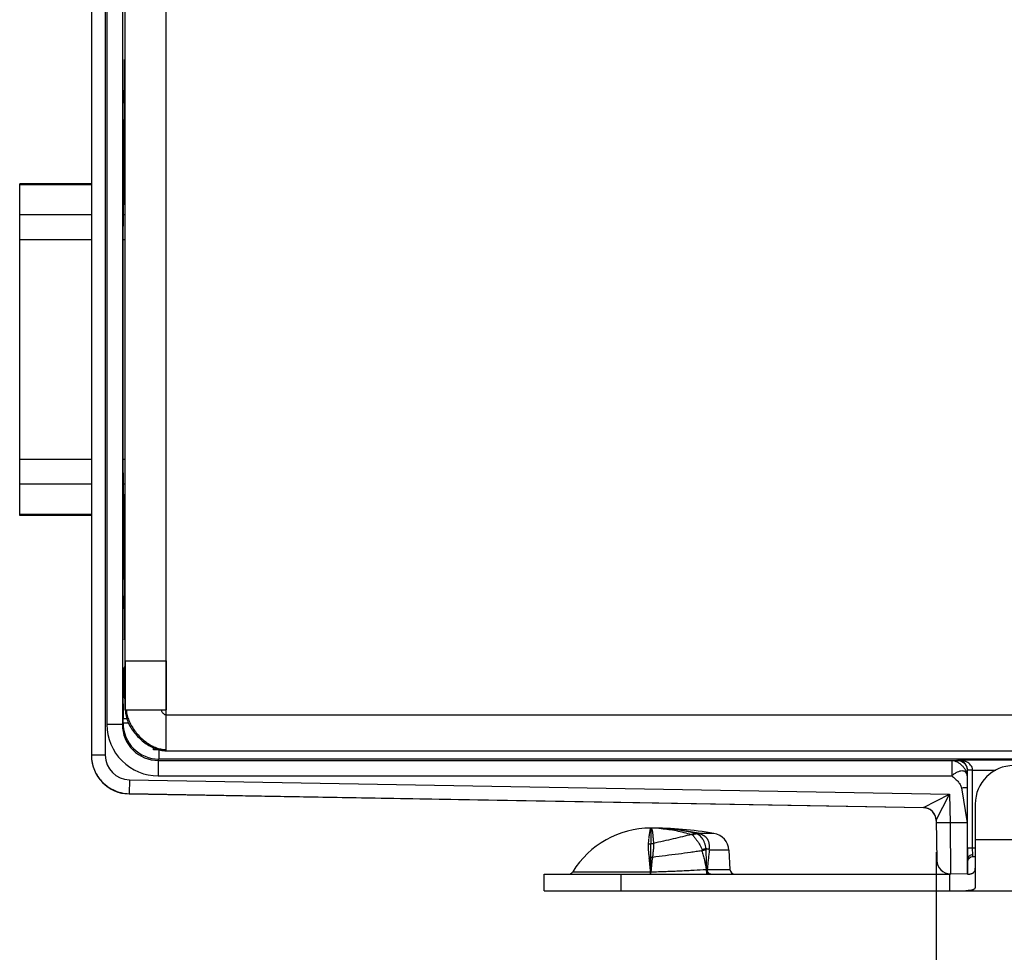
# Model space of a CAD drawing. Header units: inches. Extents: x 0.2 to 16.8, y 0.2 to 10.8.
# Tile 3 of 17: x 3.5 to 5.4, y 4.4 to 6.2. Entities that reach past the tile are written whole.
import ezdxf

# ---------------------------------------------------------------- set-up
doc = ezdxf.new("R2010")
doc.units = ezdxf.units.IN
doc.header["$LTSCALE"] = 0.935
doc.header["$MEASUREMENT"] = 0
doc.layers.get('0').update_dxf_attribs({"linetype": 'CONTINUOUS'})
for name, color, linetype in [('02___PRT_ALL_AXES', 7, 'CONTINUOUS'), ('06___PRT_ALL_SURFS', 7, 'CONTINUOUS'), ('DIMENSIONS', 7, 'CONTINUOUS'), ('FEATURES', 7, 'CONTINUOUS')]:
    doc.layers.add(name, color=color, linetype=linetype)
doc.styles.get("Standard").update_dxf_attribs({"font": 'txt', "width": 0.8})
doc.dimstyles.new('DIMSTYLE_1', dxfattribs={"dimtxt": 0.125, "dimasz": 0.18, "dimexe": 0.125, "dimexo": 0.0625, "dimgap": 0.0625, "dimtad": 0, "dimtih": 1, "dimtoh": 1, "dimzin": 4, "dimdsep": 46, "dimtxsty": 'STANDARD', "dimblk": '_FILLED', "dimblk1": '_FILLED', "dimblk2": '_FILLED', "dimcen": 0.09, "dimadec": 0, "dimazin": 0, "dimtp": 0.001, "dimtm": 0.001, "dimtfac": 1, "dimtofl": 0, "dimtmove": 0, "dimatfit": 3, "dimldrblk": '_FILLED', "dimfxl": 1, "dimtolj": 1, "dimtzin": 4, "dimarcsym": 0})

# ---------------------------------------------------------------- blocks, each defined once
blk = doc.blocks.new('_FILLED')
at = {"color": 0, "linetype": 'BYBLOCK'}
blk.add_solid([(0, 0), (-1, 0.174), (-1, -0.174)], dxfattribs=at)
blk = doc.blocks.new('*D1')
at = {"layer": 'DIMENSIONS', "color": 2, "linetype": 'CONTINUOUS'}
for p, q in [((5.26, 4.5659), (5.26, 3.6008)), ((6.3882, 4.5583), (6.3882, 3.6008)), ((5.8241, 3.7258), (4.7218, 3.7258)), ((5.26, 3.7258), (5.8241, 3.7258)), ((6.3882, 3.7258), (5.8241, 3.7258))]:
    blk.add_line(p, q, dxfattribs=at)
at = {"layer": 'DIMENSIONS', "color": 2, "linetype": 'CONTINUOUS', "xscale": 0.18, "yscale": 0.18, "zscale": 0.18, "rotation": 180}
blk.add_blockref('_FILLED', (5.26, 3.7258), dxfattribs=at)
at = {"layer": 'DIMENSIONS', "color": 2, "linetype": 'CONTINUOUS', "xscale": 0.18, "yscale": 0.18, "zscale": 0.18}
blk.add_blockref('_FILLED', (6.3882, 3.7258), dxfattribs=at)
at = {"layer": 'DIMENSIONS', "color": 2, "linetype": 'CONTINUOUS', "insert": (4.6593, 3.7883), "char_height": 0.125, "width": 1.125, "attachment_point": 3, "line_spacing_factor": 0.9}
blk.add_mtext('1.13{\\Ftxt.shx;\\W1.000000;\\H0.125000; }[28.7]', dxfattribs=at)

msp = doc.modelspace()

# ---------------------------------------------------------------- linework, layer by layer
at = {"color": 7, "linetype": 'CONTINUOUS'}
for p, q in [((3.6122, 7.6655), (3.6122, 4.755)), ((3.6392, 7.6655), (3.6392, 4.755)), ((3.6425, 7.6059), (3.6425, 4.8147)), ((3.6725, 7.6059), (3.6725, 4.8147)), ((3.6757, 5.9391), (3.6757, 5.9949)), ((3.6757, 5.9949), (3.6768, 5.9949)), ((3.6768, 5.9949), (3.6768, 5.9643)), ((3.6768, 5.9643), (3.6757, 5.9643)), ((3.6769, 5.9513), (3.6757, 5.9513)), ((3.6769, 5.9513), (3.6769, 5.9513)), ((3.6753, 5.9196), (3.6756, 5.9263)), ((3.6743, 5.3059), (3.6743, 5.7867)), ((3.6756, 5.1663), (3.6753, 5.1729)), ((3.6757, 5.0977), (3.6757, 5.1535)), ((3.6757, 5.1413), (3.6769, 5.1413)), ((3.6757, 5.1283), (3.6768, 5.1283)), ((3.6768, 5.1283), (3.6768, 5.0977)), ((3.6769, 5.1413), (3.6769, 5.1413)), ((3.6757, 5.0977), (3.6768, 5.0977)), ((3.6753, 4.9027), (3.6756, 4.9241)), ((3.6756, 4.9241), (3.6782, 4.9294)), ((3.6752, 4.8841), (3.6752, 4.8781)), ((3.6752, 4.8841), (3.6782, 4.8841)), ((3.6743, 4.8762), (3.6752, 4.8781)), ((3.6752, 4.8781), (3.6782, 4.8781)), ((3.6739, 4.8175), (3.6739, 4.8262)), ((3.6814, 4.8262), (3.6739, 4.8262)), ((3.6725, 4.8147), (3.6425, 4.8147)), ((3.6725, 4.8147), (3.6739, 4.8175)), ((3.6849, 4.8175), (3.6739, 4.8175)), ((3.7332, 4.7653), (3.7332, 4.7687)), ((3.7439, 4.7653), (3.7439, 4.7475)), ((3.6392, 4.755), (3.6122, 4.755)), ((3.7425, 4.7447), (3.7439, 4.7475)), ((3.7425, 4.7447), (3.7425, 4.7147)), ((3.7425, 4.7447), (5.2907, 4.7447)), ((5.6266, 4.7475), (3.7439, 4.7475)), ((5.2907, 4.7447), (5.3009, 4.745)), ((5.2907, 4.7447), (5.2907, 4.7147)), ((5.3009, 4.745), (5.3014, 4.7461)), ((5.3014, 4.7461), (5.641, 4.7461)), ((5.3207, 4.7147), (5.3209, 4.725)), ((5.3209, 4.725), (5.3211, 4.7256)), ((5.3211, 4.7256), (5.3211, 4.7271)), ((5.3311, 4.7261), (5.3211, 4.7259)), ((5.3311, 4.7256), (5.3211, 4.7256)), ((5.3211, 4.5738), (5.3211, 4.7256)), ((5.3311, 4.7261), (5.3765, 4.7261)), ((5.3311, 4.5738), (5.3311, 4.7256)), ((3.6864, 4.707), (3.6859, 4.68)), ((3.6864, 4.707), (5.2861, 4.6791)), ((3.7425, 4.7147), (5.2907, 4.7147)), ((5.3207, 4.7147), (5.3205, 4.6913)), ((5.3092, 4.6913), (5.3204, 4.6228)), ((5.3205, 4.6913), (5.3204, 4.6228)), ((3.6859, 4.68), (5.2354, 4.653)), ((5.2354, 4.6525), (3.6859, 4.6795)), ((5.2354, 4.653), (5.2861, 4.6791)), ((5.26, 4.6284), (5.2861, 4.6791)), ((5.2861, 4.6791), (5.287, 4.6234)), ((4.7035, 4.6128), (4.7032, 4.6128)), ((4.7032, 4.6128), (4.7035, 4.6128)), ((4.7032, 4.6128), (4.7035, 4.6128)), ((4.7035, 4.6128), (4.7042, 4.6128)), ((4.7035, 4.6128), (4.7042, 4.6128)), ((5.26, 4.6284), (5.2613, 4.5499)), ((5.287, 4.6234), (5.26, 4.6229)), ((5.3204, 4.6228), (5.287, 4.6234)), ((5.287, 4.6234), (5.2878, 4.5234)), ((4.7078, 4.5914), (4.7078, 4.5911)), ((4.7078, 4.5911), (4.7084, 4.5831)), ((4.7835, 4.6004), (4.7823, 4.6004)), ((4.7835, 4.6004), (4.7962, 4.6025)), ((4.8265, 4.6026), (4.7962, 4.6026)), ((4.7962, 4.6025), (4.7962, 4.6026)), ((4.8166, 4.5712), (4.8178, 4.5699)), ((5.3362, 4.5738), (5.3211, 4.5738)), ((5.3312, 4.5606), (5.3311, 4.5738)), ((4.8038, 4.5702), (4.8024, 4.5685)), ((4.8557, 4.5699), (4.8178, 4.5699)), ((5.3212, 4.5233), (5.3212, 4.5528)), ((5.3312, 4.5568), (5.3312, 4.5606)), ((5.3362, 4.5568), (5.3312, 4.5568)), ((4.551, 4.5276), (4.7029, 4.5276)), ((4.7029, 4.5276), (4.7035, 4.5276)), ((4.7029, 4.5228), (4.7029, 4.5234)), ((4.7034, 4.5228), (4.7035, 4.5276)), ((4.8135, 4.5323), (4.8577, 4.5323)), ((4.8156, 4.5235), (4.8144, 4.5244)), ((5.3212, 4.5228), (5.2878, 4.5234))]:
    msp.add_line(p, q, dxfattribs=at)
at = {"color": 3, "linetype": 'CONTINUOUS'}
for p, q in [((3.7582, 4.7638), (3.7582, 7.6568)), ((3.6782, 4.8438), (3.6782, 7.5768)), ((3.6782, 4.9388), (3.7582, 4.9388)), ((3.6782, 4.8438), (3.7582, 4.8438)), ((3.7582, 4.8338), (5.7322, 4.8338)), ((3.7349, 4.7687), (3.7416, 4.7664)), ((3.7416, 4.7664), (3.7539, 4.764)), ((3.7539, 4.764), (3.758, 4.7638)), ((3.758, 4.7638), (5.6532, 4.7638))]:
    msp.add_line(p, q, dxfattribs=at)
at = {"color": 6, "linetype": 'CONTINUOUS'}
for p, q in [((4.7032, 4.6128), (4.7032, 4.5825)), ((4.7032, 4.6128), (4.7035, 4.6128)), ((4.7035, 4.6128), (4.7042, 4.6128)), ((4.7904, 4.6026), (4.7823, 4.6004)), ((4.7084, 4.5831), (4.7032, 4.5819)), ((4.7032, 4.5228), (4.7032, 4.5808)), ((4.7065, 4.5558), (4.7032, 4.5554)), ((4.8111, 4.5699), (4.8024, 4.5685)), ((4.8128, 4.5228), (4.8111, 4.5699))]:
    msp.add_line(p, q, dxfattribs=at)
at = {"color": 7, "linetype": 'CONTINUOUS'}
for centre, radius, start, end in [((7.9131, 4.8843), 4.2379, 179.7509, 180.0024), ((3.6993, 4.8762), 0.025, 180.0177, 211.5559), ((8.7219, 4.8267), 5.048, 179.6778, 180.0049), ((3.7425, 4.8147), 0.1, 179.9957, 269.9973), ((3.7425, 4.8147), 0.07, 179.9866, 270.0005), ((3.7439, 4.8175), 0.07, 180.0022, 269.9958), ((3.687, 4.755), 0.0748, 180.008, 182.9613), ((3.6872, 4.7545), 0.075, 180, 269), ((3.6875, 4.7551), 0.0753, 182.9633, 193.5794), ((3.6872, 4.755), 0.048, 179.9994, 268.9984), ((3.6872, 4.7551), 0.075, 193.6056, 201.2518), ((3.6872, 4.755), 0.0749, 201.2534, 206.8242), ((5.3012, 4.7256), 0.03, 359.9991, 0.992), ((3.6874, 4.7552), 0.0752, 206.8347, 215.8081), ((3.6871, 4.7549), 0.0748, 215.8145, 219.8095), ((3.6873, 4.7552), 0.0752, 219.8195, 229.7812), ((3.6871, 4.7549), 0.0748, 229.7918, 232.3451), ((3.6873, 4.7552), 0.0752, 232.3566, 243.5295), ((3.6872, 4.755), 0.075, 243.5485, 269), ((5.235, 4.628), 0.025, 47.9594, 89.0009), ((5.235, 4.6275), 0.025, 1.0022, 89.0001), ((4.7032, 4.1852), 0.4276, 88.3163, 89.8708), ((4.7032, 4.3616), 0.2512, 85.3773, 89.7715), ((4.7032, 4.1859), 0.4268, 86.8208, 88.316), ((4.7032, 4.1859), 0.4269, 85.7975, 86.8206), ((4.7025, 4.1793), 0.4336, 77.5215, 85.7732), ((4.9636, 4.5626), 0.2661, 173.9174, 175.7835), ((4.9399, 4.5651), 0.2423, 173.724, 173.9033), ((4.6981, 4.6422), 0.06, 270.0058, 273.2923), ((4.6982, 4.6416), 0.0594, 273.2942, 276.603), ((4.6983, 4.6408), 0.0586, 276.6063, 279.945), ((7.2096, 4.5711), 1.8884, 179.92, 180.5542), ((4.6936, 4.6288), 0.0741, 275.0398, 280.0358), ((4.316, 4.5013), 0.3878, 3.8885, 7.9613), ((5.3312, 4.5468), 0.01, 90, 180), ((5.2883, 4.5504), 0.027, 181, 269), ((4.5425, 4.5328), 0.01, 270, 328.5015), ((3.5135, 4.5283), 1.1894, 359.7612, 359.9636), ((4.79, 5.2885), 0.7566, 271.622, 271.7818), ((4.8677, 4.5328), 0.01, 183, 270)]:
    msp.add_arc(centre, radius, start, end, dxfattribs=at)
at = {"color": 3, "linetype": 'CONTINUOUS'}
for centre, radius, start, end in [((3.7284, 4.8438), 0.0502, 180.001, 180.9035), ((3.7291, 4.8438), 0.0509, 180.9033, 181.6671), ((3.7271, 4.8452), 0.0469, 181.7665, 182.5709), ((3.728, 4.8453), 0.0478, 182.5717, 183.6102), ((3.7572, 4.8087), 0.0428, 269.8503, 270.7809), ((3.7572, 4.8083), 0.0423, 270.7817, 271.3202)]:
    msp.add_arc(centre, radius, start, end, dxfattribs=at)
at = {"color": 6, "linetype": 'CONTINUOUS'}
for centre, radius, start, end in [((4.7032, 4.2376), 0.3752, 85.3994, 89.851), ((4.7025, 4.2304), 0.3824, 76.7083, 85.3825)]:
    msp.add_arc(centre, radius, start, end, dxfattribs=at)
at = {"color": 7, "linetype": 'CONTINUOUS'}
for centre, major_axis, ratio, start_param, end_param in [((3.6763, 6.0383), (0, 0.074), 0.008727, -2.196724, 2.196724), ((3.6769, 5.9643), (0, 0.013), 0.008727, -4.712389, -3.141593), ((3.6756, 5.9391), (0, 0.013), 0.008727, -2.96706, -1.570796), ((3.677, 5.8168), (0, 0.135), 0.008727, -1.167917, 0), ((3.6755, 5.7867), (0, 0.135), 0.008727, 0.174533, 1.570796), ((3.6755, 5.3059), (0, 0.135), 0.008727, 1.570796, 2.96706), ((3.6756, 5.1535), (0, 0.013), 0.008727, -1.570796, -0.174533), ((3.6769, 5.1283), (0, 0.013), 0.008727, 0, 1.570796), ((3.6763, 5.0543), (0, 0.074), 0.008727, 0.944869, 5.338316), ((5.3213, 4.6228), (0, 0.1), 0.008726, 1.570644, 3.041273)]:
    msp.add_ellipse(centre, major_axis=major_axis, ratio=ratio, start_param=start_param, end_param=end_param, dxfattribs=at)
for points in [[(3.678, 4.9146), (3.6764, 4.9175), (3.6756, 4.9209), (3.6756, 4.9241)], [(3.6752, 4.8781), (3.6752, 4.8742), (3.6762, 4.8702), (3.6779, 4.8668)], [(5.2582, 4.6373), (5.2568, 4.6408), (5.2545, 4.644), (5.2517, 4.6466)], [(5.26, 4.6284), (5.2599, 4.6314), (5.2593, 4.6345), (5.2582, 4.6373)]]:
    msp.add_open_spline(points, degree=3, dxfattribs=at)
for points, knots in [([(3.674, 4.855), (3.674, 4.8579), (3.674, 4.862), (3.6741, 4.8672), (3.6741, 4.8702), (3.6742, 4.8726), (3.6742, 4.8743), (3.6742, 4.8752), (3.6742, 4.8757), (3.6743, 4.876), (3.6743, 4.8762), (3.6743, 4.8762)], [0, 0, 0, 0, 0.411497, 0.582002, 0.725742, 0.840775, 0.925492, 0.956127, 0.978785, 0.993411, 1, 1, 1, 1]), ([(5.2907, 4.7447), (5.2923, 4.7446), (5.2958, 4.744), (5.301, 4.7421), (5.306, 4.7388), (5.3108, 4.7347), (5.3148, 4.73), (5.3176, 4.7257), (5.3192, 4.7221), (5.32, 4.7194), (5.3205, 4.717), (5.3207, 4.7154), (5.3207, 4.7147)], [0, 0, 0, 0, 0.105277, 0.230624, 0.362261, 0.501167, 0.640081, 0.770647, 0.833419, 0.896328, 0.954806, 1, 1, 1, 1]), ([(5.3009, 4.745), (5.3035, 4.745), (5.3087, 4.744), (5.3154, 4.7396), (5.3198, 4.7329), (5.3209, 4.7276), (5.3209, 4.725)], [0, 0, 0, 0, 0.250084, 0.500171, 0.750077, 1, 1, 1, 1]), ([(5.3211, 4.7271), (5.3208, 4.7303), (5.319, 4.736), (5.3135, 4.742), (5.3076, 4.7453), (5.3034, 4.746), (5.3014, 4.7461)], [0, 0, 0, 0, 0.324542, 0.579903, 0.797862, 1, 1, 1, 1]), ([(5.3311, 4.7261), (5.3311, 4.7279), (5.3302, 4.7315), (5.3273, 4.7359), (5.3236, 4.7393), (5.3181, 4.7427), (5.3107, 4.7453), (5.3045, 4.7461), (5.3014, 4.7461)], [0, 0, 0, 0, 0.139659, 0.273271, 0.400932, 0.524533, 0.764338, 1, 1, 1, 1]), ([(5.3207, 4.7147), (5.3207, 4.716), (5.3203, 4.7186), (5.3182, 4.722), (5.3147, 4.7239), (5.3105, 4.7245), (5.3056, 4.7238), (5.3015, 4.7221), (5.2981, 4.7203), (5.2945, 4.7184), (5.2918, 4.7164), (5.2907, 4.7147)], [0, 0, 0, 0, 0.105689, 0.201398, 0.297978, 0.40693, 0.533793, 0.676569, 0.75429, 0.836208, 1, 1, 1, 1]), ([(5.2907, 4.7147), (5.2925, 4.7129), (5.2964, 4.7095), (5.3021, 4.7043), (5.3069, 4.6984), (5.3088, 4.6937), (5.3092, 4.6913)], [0, 0, 0, 0, 0.253113, 0.509514, 0.757076, 1, 1, 1, 1]), ([(5.3092, 4.6913), (5.3107, 4.6915), (5.3133, 4.6918), (5.3168, 4.6921), (5.3191, 4.692), (5.3202, 4.6917), (5.3205, 4.6914), (5.3205, 4.6913)], [0, 0, 0, 0, 0.373604, 0.690745, 0.905065, 0.965654, 1, 1, 1, 1]), ([(4.7023, 4.6108), (4.7022, 4.6104), (4.7019, 4.6094), (4.7015, 4.6078), (4.7011, 4.6059), (4.7005, 4.6026), (4.6998, 4.5979), (4.6993, 4.5938), (4.699, 4.5916)], [0, 0, 0, 0, 0.068846, 0.154138, 0.255704, 0.373364, 0.656007, 1, 1, 1, 1]), ([(4.7032, 4.6128), (4.7032, 4.6128), (4.7031, 4.6128), (4.7031, 4.6127), (4.703, 4.6126), (4.7029, 4.6125), (4.7028, 4.6123), (4.7027, 4.612), (4.7026, 4.6117), (4.7024, 4.6113), (4.7023, 4.611), (4.7023, 4.6108)], [0, 0, 0, 0, 0.0401, 0.066957, 0.099463, 0.182948, 0.292438, 0.428635, 0.591868, 0.782297, 1, 1, 1, 1]), ([(4.7032, 4.6128), (4.7033, 4.6128), (4.7035, 4.6128), (4.7039, 4.6126), (4.7042, 4.6124), (4.7045, 4.612), (4.7048, 4.6116), (4.705, 4.6112), (4.7051, 4.6109)], [0, 0, 0, 0, 0.098528, 0.197368, 0.412579, 0.536806, 0.675137, 1, 1, 1, 1]), ([(4.7051, 4.6109), (4.7052, 4.6107), (4.7054, 4.6103), (4.7057, 4.6093), (4.706, 4.6079), (4.7063, 4.6059), (4.7067, 4.6036), (4.707, 4.601), (4.7072, 4.5981), (4.7075, 4.5949), (4.7077, 4.5926), (4.7078, 4.5914)], [0, 0, 0, 0, 0.032758, 0.069307, 0.154116, 0.254893, 0.37182, 0.504911, 0.654075, 0.81918, 1, 1, 1, 1]), ([(4.7234, 4.612), (4.7333, 4.6112), (4.7532, 4.6084), (4.7727, 4.6034), (4.7823, 4.6004)], [0, 0, 0, 0, 0.49595, 1, 1, 1, 1]), ([(4.7823, 4.6004), (4.7766, 4.5989), (4.7649, 4.5959), (4.7468, 4.5916), (4.7278, 4.5873), (4.7149, 4.5845), (4.7084, 4.5831)], [0, 0, 0, 0, 0.231262, 0.477986, 0.735848, 1, 1, 1, 1]), ([(4.7835, 4.6004), (4.7839, 4.6001), (4.7847, 4.5995), (4.7858, 4.5983), (4.7869, 4.597), (4.7881, 4.5956), (4.7894, 4.594), (4.7907, 4.5923), (4.792, 4.5905), (4.7934, 4.5886), (4.7948, 4.5866), (4.7967, 4.5837), (4.799, 4.58), (4.8016, 4.5752), (4.8031, 4.5719), (4.8038, 4.5702)], [0, 0, 0, 0, 0.039285, 0.082686, 0.130083, 0.181349, 0.236293, 0.294577, 0.3559, 0.420118, 0.487046, 0.556315, 0.700293, 0.849087, 1, 1, 1, 1]), ([(4.7962, 4.6025), (4.7971, 4.6023), (4.7988, 4.6019), (4.8009, 4.6012), (4.8026, 4.6005), (4.8038, 4.5999), (4.805, 4.5993), (4.8062, 4.5987), (4.8073, 4.598), (4.8084, 4.5972), (4.8095, 4.5964), (4.8103, 4.5957), (4.8108, 4.595), (4.8114, 4.5944), (4.8121, 4.5936), (4.8128, 4.5926), (4.8135, 4.5915), (4.8142, 4.5904), (4.8149, 4.5889), (4.8157, 4.587), (4.8164, 4.5845), (4.8168, 4.582), (4.8171, 4.5793), (4.8171, 4.5767), (4.817, 4.5739), (4.8168, 4.5721), (4.8166, 4.5712)], [0, 0, 0, 0, 0.063249, 0.127021, 0.159023, 0.191142, 0.223253, 0.255141, 0.286998, 0.319065, 0.350607, 0.381118, 0.396187, 0.411244, 0.441386, 0.471514, 0.501591, 0.531631, 0.561652, 0.621743, 0.682172, 0.743365, 0.805694, 0.869229, 0.933959, 1, 1, 1, 1]), ([(4.6982, 4.5822), (4.6981, 4.5812), (4.698, 4.5791), (4.698, 4.576), (4.6981, 4.5728), (4.6985, 4.5682), (4.6991, 4.5623), (4.6997, 4.5575), (4.7001, 4.555)], [0, 0, 0, 0, 0.109796, 0.223971, 0.34258, 0.465599, 0.724548, 1, 1, 1, 1]), ([(4.7084, 4.5831), (4.7085, 4.5821), (4.7085, 4.5801), (4.7085, 4.5771), (4.7084, 4.5738), (4.708, 4.5692), (4.7074, 4.5632), (4.7068, 4.5583), (4.7065, 4.5558)], [0, 0, 0, 0, 0.105865, 0.21817, 0.336422, 0.460131, 0.721976, 1, 1, 1, 1]), ([(4.8038, 4.5702), (4.8039, 4.5703), (4.8041, 4.5705), (4.8045, 4.5708), (4.8049, 4.5711), (4.8054, 4.5714), (4.8061, 4.5717), (4.8069, 4.572), (4.8078, 4.5723), (4.8089, 4.5725), (4.8104, 4.5727), (4.8118, 4.5728), (4.8129, 4.5727), (4.8137, 4.5726), (4.8145, 4.5724), (4.8155, 4.5721), (4.8163, 4.5716), (4.8166, 4.5712)], [0, 0, 0, 0, 0.034947, 0.069481, 0.103672, 0.137419, 0.203897, 0.269411, 0.334052, 0.397786, 0.522553, 0.643894, 0.703407, 0.762272, 0.820635, 0.878932, 1, 1, 1, 1]), ([(4.7065, 4.5558), (4.7058, 4.5513), (4.7047, 4.5419), (4.7039, 4.5324), (4.7035, 4.5276)], [0, 0, 0, 0, 0.485175, 1, 1, 1, 1]), ([(4.8024, 4.5685), (4.7989, 4.568), (4.7916, 4.5669), (4.7765, 4.5647), (4.7566, 4.5621), (4.7319, 4.559), (4.715, 4.5569), (4.7065, 4.5558)], [0, 0, 0, 0, 0.111037, 0.227445, 0.473728, 0.733305, 1, 1, 1, 1]), ([(4.8024, 4.5685), (4.8035, 4.5656), (4.8054, 4.5596), (4.8086, 4.5476), (4.8104, 4.5384), (4.8114, 4.5322)], [0, 0, 0, 0, 0.25017, 0.500185, 1, 1, 1, 1]), ([(4.8178, 4.5699), (4.8173, 4.5668), (4.8164, 4.5606), (4.8152, 4.5512), (4.8143, 4.5417), (4.8137, 4.5354), (4.8135, 4.5323)], [0, 0, 0, 0, 0.247924, 0.49755, 0.748352, 1, 1, 1, 1]), ([(5.3312, 4.5606), (5.3299, 4.5606), (5.3274, 4.5602), (5.3241, 4.5586), (5.3218, 4.556), (5.3212, 4.5538), (5.3212, 4.5528)], [0, 0, 0, 0, 0.277216, 0.539647, 0.778843, 1, 1, 1, 1]), ([(4.7035, 4.5276), (4.7133, 4.5278), (4.728, 4.5282), (4.7472, 4.529), (4.7612, 4.5295), (4.7747, 4.5302), (4.7914, 4.531), (4.8035, 4.5317), (4.8114, 4.5322)], [0, 0, 0, 0, 0.272723, 0.406137, 0.536078, 0.661436, 0.78119, 1, 1, 1, 1]), ([(4.8144, 4.5244), (4.814, 4.5248), (4.8133, 4.5256), (4.8127, 4.5268), (4.8121, 4.5281), (4.8116, 4.5299), (4.8114, 4.5314), (4.8114, 4.5322)], [0, 0, 0, 0, 0.224132, 0.344089, 0.468779, 0.729852, 1, 1, 1, 1]), ([(4.8157, 4.5255), (4.8154, 4.526), (4.8148, 4.527), (4.8141, 4.5286), (4.8136, 4.5304), (4.8135, 4.5316), (4.8135, 4.5323)], [0, 0, 0, 0, 0.23408, 0.481055, 0.738135, 1, 1, 1, 1]), ([(4.8181, 4.5228), (4.8177, 4.5228), (4.8168, 4.5229), (4.816, 4.5233), (4.8156, 4.5235)], [0, 0, 0, 0, 0.489164, 1, 1, 1, 1]), ([(4.818, 4.5235), (4.8175, 4.5237), (4.8167, 4.5243), (4.816, 4.5251), (4.8157, 4.5255)], [0, 0, 0, 0, 0.484186, 1, 1, 1, 1]), ([(4.8206, 4.5228), (4.8202, 4.5228), (4.8192, 4.5229), (4.8184, 4.5233), (4.818, 4.5235)], [0, 0, 0, 0, 0.491068, 1, 1, 1, 1])]:
    msp.add_open_spline(points, degree=3, knots=knots, dxfattribs=at)
at = {"color": 3, "linetype": 'CONTINUOUS'}
for points, knots in [([(3.6782, 4.8423), (3.6783, 4.8386), (3.6794, 4.8309), (3.6831, 4.8198), (3.6886, 4.809), (3.6957, 4.7988), (3.7041, 4.7893), (3.7136, 4.781), (3.7239, 4.7739), (3.7312, 4.7702), (3.7349, 4.7687)], [0, 0, 0, 0, 0.115276, 0.235203, 0.359738, 0.487813, 0.617769, 0.747684, 0.875641, 1, 1, 1, 1]), ([(3.6803, 4.8423), (3.6805, 4.839), (3.6817, 4.8323), (3.685, 4.8224), (3.6898, 4.8127), (3.696, 4.8033), (3.7032, 4.7944), (3.7113, 4.7864), (3.7201, 4.7793), (3.7265, 4.7753), (3.7297, 4.7736)], [0, 0, 0, 0, 0.112413, 0.230953, 0.355053, 0.483339, 0.613985, 0.744964, 0.874247, 1, 1, 1, 1]), ([(3.7478, 4.8438), (3.748, 4.8431), (3.7485, 4.8417), (3.7493, 4.8404), (3.7497, 4.8398)], [0, 0, 0, 0, 0.475778, 1, 1, 1, 1]), ([(3.7497, 4.8398), (3.7501, 4.8392), (3.7509, 4.8381), (3.7524, 4.8365), (3.754, 4.8352), (3.7551, 4.8346), (3.7557, 4.8343)], [0, 0, 0, 0, 0.257739, 0.515325, 0.764612, 1, 1, 1, 1]), ([(3.7557, 4.8343), (3.7561, 4.8341), (3.7569, 4.8339), (3.7578, 4.8338), (3.7582, 4.8338)], [0, 0, 0, 0, 0.508497, 1, 1, 1, 1]), ([(3.7297, 4.7736), (3.731, 4.7729), (3.7359, 4.7704), (3.7412, 4.7685), (3.7451, 4.7675)], [0, 0, 0, 0, 0.257068, 1, 1, 1, 1]), ([(3.7451, 4.7675), (3.7471, 4.767), (3.7511, 4.7662), (3.7551, 4.7659), (3.7571, 4.7659)], [0, 0, 0, 0, 0.50648, 1, 1, 1, 1])]:
    msp.add_open_spline(points, degree=3, knots=knots, dxfattribs=at)
at = {"color": 6, "linetype": 'CONTINUOUS'}
msp.add_open_spline([(4.8111, 4.5699), (4.811, 4.5718), (4.8106, 4.5757), (4.8093, 4.5813), (4.8075, 4.5866), (4.805, 4.5914), (4.8019, 4.5954), (4.7984, 4.5987), (4.7952, 4.6008), (4.7925, 4.602), (4.7911, 4.6024), (4.7904, 4.6026)], degree=3, knots=[0, 0, 0, 0, 0.142533, 0.282492, 0.418059, 0.547628, 0.670265, 0.786028, 0.895463, 0.948242, 1, 1, 1, 1], dxfattribs=at)
at = {"layer": '02___PRT_ALL_AXES', "color": 7, "linetype": 'CONTINUOUS'}
for p, q in [((3.4722, 5.2229), (3.4722, 5.8696)), ((3.6122, 5.8696), (3.4722, 5.8696)), ((3.6122, 5.8678), (3.4722, 5.8678)), ((3.6782, 5.8696), (3.6746, 5.8696)), ((3.6782, 5.8678), (3.6746, 5.8678)), ((3.6122, 5.8088), (3.4722, 5.8088)), ((3.6782, 5.8088), (3.6744, 5.8088)), ((3.6122, 5.7606), (3.4722, 5.7606)), ((3.6782, 5.7606), (3.6743, 5.7606)), ((3.6122, 5.3319), (3.4722, 5.3319)), ((3.6782, 5.3319), (3.6743, 5.3319)), ((3.6122, 5.2838), (3.4722, 5.2838)), ((3.6782, 5.2838), (3.6744, 5.2838)), ((3.6122, 5.2248), (3.4722, 5.2248)), ((3.6782, 5.2248), (3.6746, 5.2248)), ((3.6122, 5.2229), (3.4722, 5.2229)), ((3.6782, 5.2229), (3.6746, 5.2229)), ((3.6782, 4.9388), (3.6782, 4.8438)), ((3.6782, 4.9388), (3.7582, 4.9388)), ((3.7582, 4.9388), (3.7582, 4.8438)), ((3.6782, 4.8438), (3.7582, 4.8438)), ((3.7471, 4.7653), (3.7332, 4.7653)), ((5.3362, 4.5908), (5.428, 4.5908)), ((4.8557, 4.5699), (4.8577, 4.5323))]:
    msp.add_line(p, q, dxfattribs=at)
for centre, radius, start, end in [((4.7032, 4.4343), 0.1785, 90, 148.5015), ((4.7032, 3.8628), 0.75, 80.5349, 90), ((4.8208, 4.568), 0.035, 3, 80.5349)]:
    msp.add_arc(centre, radius, start, end, dxfattribs=at)
at = {"layer": '06___PRT_ALL_SURFS', "color": 7, "linetype": 'CONTINUOUS'}
for p, q in [((3.6782, 4.8438), (3.7582, 4.8438)), ((3.7582, 4.7638), (3.7582, 4.8438)), ((3.758, 4.7638), (3.7582, 4.7638))]:
    msp.add_line(p, q, dxfattribs=at)
at = {"layer": '06___PRT_ALL_SURFS', "color": 6, "linetype": 'CONTINUOUS'}
msp.add_line((3.7539, 4.764), (3.758, 4.7638), dxfattribs=at)
msp.add_lwpolyline([(3.7349, 4.7687), (3.7416, 4.7664), (3.7539, 4.764)], dxfattribs=at)
at = {"layer": '06___PRT_ALL_SURFS', "color": 7, "linetype": 'CONTINUOUS'}
for centre, radius, start, end in [((3.7284, 4.8438), 0.0502, 180.001, 180.9035), ((3.7291, 4.8438), 0.0509, 180.9033, 181.6671), ((3.7602, 4.8283), 0.0647, 253.9955, 258.2332), ((3.7582, 4.8141), 0.0503, 269.1409, 269.7151)]:
    msp.add_arc(centre, radius, start, end, dxfattribs=at)
at = {"layer": '06___PRT_ALL_SURFS', "color": 6, "linetype": 'CONTINUOUS'}
for centre, radius, start, end in [((3.7271, 4.8452), 0.0469, 181.7665, 182.5709), ((3.728, 4.8453), 0.0478, 182.5717, 183.6102), ((3.7572, 4.8087), 0.0428, 269.8503, 270.7809), ((3.7572, 4.8083), 0.0423, 270.7817, 271.3202), ((4.7032, 4.4343), 0.1785, 90, 148.5039)]:
    msp.add_arc(centre, radius, start, end, dxfattribs=at)
at = {"layer": '06___PRT_ALL_SURFS', "color": 7, "linetype": 'CONTINUOUS'}
for points, knots in [([(3.6782, 4.8423), (3.6783, 4.8386), (3.6794, 4.8309), (3.6831, 4.8198), (3.6886, 4.809), (3.6957, 4.7988), (3.7041, 4.7893), (3.7136, 4.781), (3.7239, 4.7739), (3.7312, 4.7702), (3.7349, 4.7687)], [0, 0, 0, 0, 0.115276, 0.235203, 0.359738, 0.487813, 0.617769, 0.747684, 0.875641, 1, 1, 1, 1]), ([(3.7349, 4.7687), (3.7356, 4.7685), (3.738, 4.7675), (3.7405, 4.7667), (3.7424, 4.7661)], [0, 0, 0, 0, 0.252548, 1, 1, 1, 1]), ([(3.747, 4.765), (3.7479, 4.7648), (3.7513, 4.7642), (3.7548, 4.7638), (3.7575, 4.7638)], [0, 0, 0, 0, 0.25332, 1, 1, 1, 1])]:
    msp.add_open_spline(points, degree=3, knots=knots, dxfattribs=at)
at = {"layer": '06___PRT_ALL_SURFS', "color": 6, "linetype": 'CONTINUOUS'}
for points, knots in [([(3.6803, 4.8423), (3.6805, 4.839), (3.6817, 4.8323), (3.685, 4.8224), (3.6898, 4.8127), (3.696, 4.8033), (3.7032, 4.7944), (3.7113, 4.7864), (3.7201, 4.7793), (3.7265, 4.7753), (3.7297, 4.7736)], [0, 0, 0, 0, 0.112413, 0.230953, 0.355053, 0.483339, 0.613985, 0.744964, 0.874247, 1, 1, 1, 1]), ([(3.7478, 4.8438), (3.748, 4.8431), (3.7485, 4.8417), (3.7493, 4.8404), (3.7497, 4.8398)], [0, 0, 0, 0, 0.475778, 1, 1, 1, 1]), ([(3.7497, 4.8398), (3.7501, 4.8392), (3.7509, 4.8381), (3.7524, 4.8365), (3.754, 4.8352), (3.7551, 4.8346), (3.7557, 4.8343)], [0, 0, 0, 0, 0.257739, 0.515325, 0.764612, 1, 1, 1, 1]), ([(3.7557, 4.8343), (3.7561, 4.8341), (3.7569, 4.8339), (3.7578, 4.8338), (3.7582, 4.8338)], [0, 0, 0, 0, 0.508497, 1, 1, 1, 1]), ([(3.7297, 4.7736), (3.731, 4.7729), (3.7359, 4.7704), (3.7412, 4.7685), (3.7451, 4.7675)], [0, 0, 0, 0, 0.257068, 1, 1, 1, 1]), ([(3.7451, 4.7675), (3.7471, 4.767), (3.7511, 4.7662), (3.7551, 4.7659), (3.7571, 4.7659)], [0, 0, 0, 0, 0.50648, 1, 1, 1, 1])]:
    msp.add_open_spline(points, degree=3, knots=knots, dxfattribs=at)
at = {"layer": 'FEATURES', "color": 7, "linetype": 'CONTINUOUS'}
for p, q in [((5.3362, 4.6598), (5.3362, 4.4985)), ((4.4952, 4.5228), (5.2878, 4.5228)), ((4.4952, 4.4908), (4.4952, 4.5228)), ((4.6452, 4.4908), (4.6452, 4.5228)), ((5.2862, 4.5228), (5.2862, 4.4908)), ((4.4952, 4.4908), (5.6218, 4.4908))]:
    msp.add_line(p, q, dxfattribs=at)
for centre, radius, start, end in [((5.4112, 4.6598), 0.075, 90, 180), ((5.3189, 4.5793), 0.0565, 272.4074, 273.4399)]:
    msp.add_arc(centre, radius, start, end, dxfattribs=at)
for points, knots in [([(5.3223, 4.5229), (5.3234, 4.523), (5.325, 4.5231), (5.3271, 4.5235), (5.3285, 4.5238), (5.3298, 4.5242), (5.3309, 4.5247), (5.332, 4.5253), (5.3329, 4.526), (5.3337, 4.5268), (5.3344, 4.5277), (5.335, 4.5286), (5.3356, 4.5301), (5.336, 4.5317), (5.3362, 4.5334), (5.3362, 4.5343), (5.3362, 4.5348)], [0, 0, 0, 0, 0.159223, 0.23217, 0.300749, 0.365172, 0.425819, 0.483254, 0.538226, 0.591653, 0.644551, 0.697952, 0.752807, 0.869784, 0.933113, 1, 1, 1, 1]), ([(5.3362, 4.4985), (5.3362, 4.4982), (5.3362, 4.4975), (5.336, 4.4965), (5.3356, 4.4956), (5.3351, 4.4948), (5.3344, 4.494), (5.3336, 4.4934), (5.3327, 4.4928), (5.3316, 4.4923), (5.3303, 4.4919), (5.329, 4.4916), (5.3274, 4.4913), (5.3258, 4.4911), (5.324, 4.4909), (5.3214, 4.4908), (5.3194, 4.4908), (5.318, 4.4908)], [0, 0, 0, 0, 0.047759, 0.092968, 0.136615, 0.179937, 0.224279, 0.270932, 0.321009, 0.37537, 0.434629, 0.499167, 0.569191, 0.644745, 0.725776, 0.812148, 1, 1, 1, 1])]:
    msp.add_open_spline(points, degree=3, knots=knots, dxfattribs=at)

# ---------------------------------------------------------------- dimensions: what is measured, and where the dimension line sits
at = {"layer": 'DIMENSIONS', "color": 2, "linetype": 'CONTINUOUS'}
dim = msp.add_linear_dim(base=(6.3882, 3.7258), p1=(5.26, 4.6284), p2=(6.3882, 4.6208), dimstyle='DIMSTYLE_1', dxfattribs=at)
dim.commit()
dim.dimension.update_dxf_attribs({"geometry": '*D1', "text_midpoint": (4.0968, 3.7258), "dimtype": 160})

doc.saveas('drawing.dxf')
